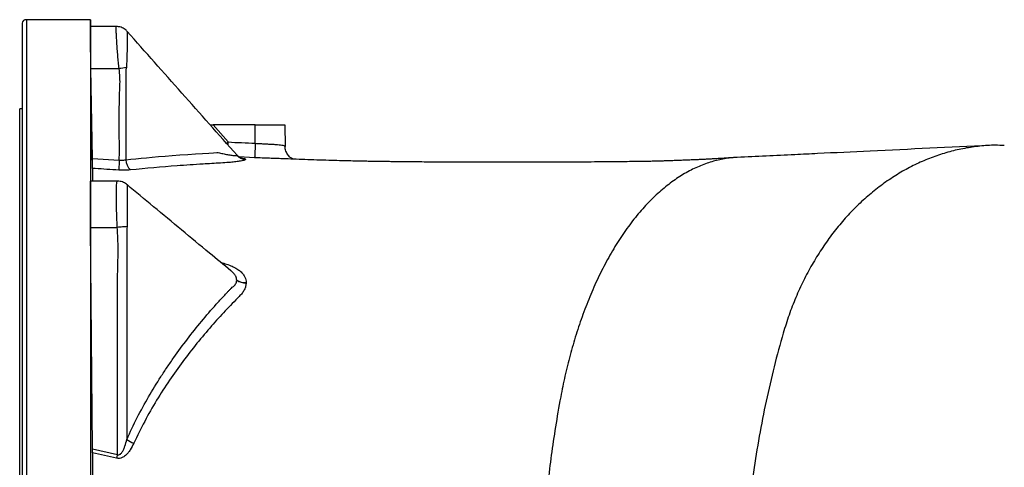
# Model space of a CAD drawing. Header units: millimetres. Extents: x 5407 to 15347, y 2145 to 17923.
# Tile 2 of 7: x 5407 to 8751, y 5127 to 6648. Entities that reach past the tile are written whole.
import ezdxf

# ---------------------------------------------------------------- set-up
doc = ezdxf.new("R2010")
doc.units = ezdxf.units.MM
doc.header["$LTSCALE"] = 5

msp = doc.modelspace()

# ---------------------------------------------------------------- linework, layer by layer
at = {"color": 7, "linetype": 'Continuous', "lineweight": 25}
for p, q in [((5414.9, 6636), (5414.9, 2594.2)), ((5646.9, 6647.6), (5429.5, 6647.6)), ((5647.3, 6624.6), (5646.9, 6647.6)), ((5646.9, 6647.6), (5646.9, 6622.6)), ((5734.4, 6624.6), (5646.9, 6624.6)), ((5646.9, 6622.6), (5646.9, 6052.3)), ((5653.8, 6176.1), (5648.8, 6481.3)), ((5648.8, 6481.3), (5744.5, 6481.3)), ((5414.9, 6345.1), (5406.9, 6345.1)), ((5406.9, 2885.1), (5406.9, 6345.1)), ((6053.7, 6290.1), (6063.6, 6290.1)), ((6063.6, 6290.1), (6114.5, 6232)), ((6206.9, 6290.1), (6063.6, 6290.1)), ((6206.9, 6227.6), (6206.9, 6290.1)), ((6206.9, 6290.1), (6306.9, 6290.1)), ((6306.9, 6290.1), (6308.1, 6216.6)), ((6144.7, 6187.2), (6144.5, 6187.3)), ((6145.5, 6186.6), (6145.5, 6186.6)), ((6145.5, 6186.5), (6145.5, 6186.6)), ((5653.8, 6176.1), (5745.2, 6170.4)), ((6174.1, 6173.2), (6174.1, 6173.1)), ((6174.1, 6173.1), (6174.1, 6173.1)), ((5738.5, 6099.2), (5646.9, 6099.2)), ((5646.9, 6052.3), (5646.9, 4933.1)), ((5654.3, 5189.7), (5647.6, 5942)), ((5647.6, 5942), (5738.4, 5942)), ((5770.8, 5934.2), (5770.8, 5221.5)), ((6124.7, 5793.9), (6124.1, 5794.4)), ((6143.8, 5762.7), (6143.8, 5762.9)), ((6143.8, 5762.6), (6143.8, 5762.7)), ((6175.9, 5754.1), (6175.9, 5753.9)), ((6175.9, 5753.9), (6175.9, 5753.7)), ((5654.3, 5189.7), (5738.7, 5169.8)), ((5654.4, 5175.9), (5654.4, 5096.1)), ((5735.9, 5157.5), (5654.4, 5175.9))]:
    msp.add_line(p, q, dxfattribs=at)
at = {"color": 8, "linetype": 'Continuous', "lineweight": 25}
for p, q in [((5429.5, 6647.6), (5429.5, 2582.6)), ((6145.5, 6186.6), (6144.7, 6187.2)), ((6204.7, 6178.6), (6152, 6181.1))]:
    msp.add_line(p, q, dxfattribs=at)
at = {"color": 7, "linetype": 'Continuous', "lineweight": 25, "flags": 128}
for points in [[(6206.9, 6227.6), (6206.5, 6218.2), (6206.1, 6209.2), (6205.7, 6200.8), (6205.4, 6193.5), (6205.1, 6187.4), (6204.9, 6182.8), (6204.7, 6179.8), (6204.7, 6178.6)], [(5745.2, 6170.4), (5744.9, 6164.7), (5744.6, 6159.3), (5744.2, 6154.1), (5743.9, 6149.4), (5743.6, 6145.2), (5743.4, 6141.6), (5743.2, 6138.7), (5743, 6136.6)], [(5771.3, 5944.3), (5767.8, 5944.1), (5764, 5943.8), (5760.1, 5943.6), (5756, 5943.3), (5751.7, 5943), (5747.3, 5942.7), (5742.9, 5942.3), (5738.4, 5942)], [(5738.7, 5169.8), (5738.3, 5168.3), (5738, 5166.7), (5737.6, 5165.1), (5737.3, 5163.6), (5736.9, 5162), (5736.6, 5160.5), (5736.3, 5159), (5735.9, 5157.5)]]:
    msp.add_lwpolyline(points, dxfattribs=at)
at = {"color": 7, "linetype": 'Continuous', "lineweight": 25}
for centre, radius, start, end in [((5429.5, 6632.6), 15, 90, 166.8817), ((5812.1, 6064.4), 422.4, 95.8343, 99.2109), ((6175.4, 6213.2), 40, 221.6128, 268.093), ((6175.4, 6213.2), 40, 221.6361, 268.1362), ((6175.5, 6213.1), 40.1, 221.5871, 268.0539), ((5816.9, 6173.3), 49.7, 182.0126, 226.6655), ((6172.3, 5803.7), 49.7, 235.088, 274.229), ((6172.4, 5803.6), 49.8, 234.9945, 274.0708), ((6172.5, 5803.5), 49.9, 234.9221, 273.9458), ((5833.2, 5305.6), 104.7, 233.3847, 248.2377)]:
    msp.add_arc(centre, radius, start, end, dxfattribs=at)
for points, knots in [([(5646.9, 6622.6), (5646.9, 6622.9), (5646.9, 6624.2), (5646.9, 6624.1), (5646.9, 6624.1)], [0, 0, 0, 0, 0.258108, 1, 1, 1, 1]), ([(5648.8, 6481.3), (5648.7, 6490.2), (5648.4, 6508), (5648, 6533.4), (5647.6, 6556.8), (5647.4, 6577.6), (5647.1, 6595.2), (5647, 6608.5), (5646.9, 6617.9), (5646.9, 6621), (5646.9, 6622.6)], [0, 0, 0, 0, 0.128869, 0.257737, 0.386609, 0.51548, 0.64434, 0.773199, 0.886599, 1, 1, 1, 1]), ([(5771.9, 6607.5), (5770.6, 6608.9), (5767.6, 6612.2), (5761.9, 6616.6), (5754.8, 6620.5), (5747, 6623.1), (5740.1, 6624.5), (5735.8, 6624.4), (5734.4, 6624.4)], [0, 0, 0, 0, 0.133141, 0.315303, 0.505285, 0.699802, 0.896817, 1, 1, 1, 1]), ([(6144.9, 6187.4), (6082.4, 6257.8), (5957.9, 6397.9), (5833.8, 6537.9), (5771.9, 6607.6)], [0, 0, 0, 0, 0.5019726, 1, 1, 1, 1]), ([(5745.2, 6170.4), (5745.3, 6194.8), (5745.4, 6258.8), (5744.5, 6332.8), (5745.9, 6392.3), (5747.4, 6422), (5747.9, 6451.8), (5745.6, 6471.5), (5744.5, 6481.3)], [0, 0, 0, 0, 0.235291, 0.61738, 0.713163, 0.809145, 0.904743, 1, 1, 1, 1]), ([(5769.2, 6484.6), (5768.2, 6480.5), (5767.3, 6476.4), (5767.3, 6472.1), (5767.3, 6472.1)], [0, 0, 0, 0, 0.9999767, 1, 1, 1, 1]), ([(5767.3, 6472.1), (5767.3, 6472.1), (5767.3, 6439), (5767.3, 6338.7), (5767.3, 6238.6), (5767.3, 6171.6)], [0, 0, 0, 0, 0.000001, 0.330884, 1, 1, 1, 1]), ([(5650.4, 6272.3), (5650.5, 6267.1), (5650.7, 6256.6), (5651.1, 6236.5), (5651.4, 6216.1), (5651.6, 6197.2), (5651.8, 6182), (5651.8, 6172.2), (5651.6, 6168.9), (5651.4, 6172.6), (5651.1, 6182.7), (5650.8, 6198.2), (5650.4, 6217.2), (5650.1, 6237.7), (5649.8, 6257.4), (5649.7, 6274), (5649.6, 6285.6), (5649.7, 6291), (5649.9, 6289.4), (5650.1, 6282.4), (5650.3, 6275.1), (5650.4, 6272.3)], [0, 0, 0, 0, 0.0537, 0.1074, 0.161101, 0.214796, 0.268483, 0.322163, 0.375839, 0.429517, 0.483203, 0.536897, 0.590596, 0.644297, 0.697993, 0.751682, 0.805364, 0.859042, 0.91272, 0.966402, 1, 1, 1, 1]), ([(6206.9, 6227.6), (6212.5, 6227.3), (6223.8, 6226.6), (6240.3, 6225.7), (6256, 6225), (6270.2, 6224.2), (6282.7, 6223.3), (6293, 6222.3), (6300.8, 6220.9), (6306.8, 6219.1), (6307.7, 6217.5), (6308.1, 6216.6)], [0, 0, 0, 0, 0.105654, 0.214372, 0.320006, 0.428696, 0.534452, 0.643269, 0.749223, 0.858243, 1, 1, 1, 1]), ([(8699.7, 6220.2), (8565, 6213.8), (8370.9, 6204.6), (8149.5, 6194.1), (8000, 6186.8), (7909.2, 6182.7), (7844.1, 6179.7)], [0, 0, 0, 0, 0.471535, 0.679249, 0.769996, 1, 1, 1, 1]), ([(8750.8, 6220.1), (8740.5, 6220.5), (8712.9, 6221.6), (8668, 6218.4), (8616.3, 6211.2), (8565.1, 6199.6), (8514.8, 6183.7), (8465.4, 6163.8), (8417.2, 6139.7), (8370.4, 6111.7), (8325.1, 6079.8), (8281.7, 6044.3), (8240.2, 6005.1), (8200.8, 5962.5), (8163.8, 5916.6), (8129.3, 5867.5), (8097.4, 5815.6), (8068.3, 5760.9), (8042.2, 5703.7), (8019, 5644.3), (8006.4, 5603.1), (8000, 5582.5)], [0, 0, 0, 0, 0.031717, 0.085323, 0.138856, 0.192335, 0.245775, 0.299196, 0.352615, 0.406049, 0.459516, 0.513032, 0.566618, 0.62029, 0.674065, 0.727965, 0.782007, 0.83621, 0.890597, 0.945187, 1, 1, 1, 1]), ([(5767.3, 6171.6), (5812.3, 6176.2), (5901.4, 6185.3), (6080.4, 6196.5), (6080.4, 6196.5), (6080.4, 6196.5)], [0, 0, 0, 0, 0.505013, 1, 1, 1, 1, 1]), ([(6080.4, 6196.5), (6080.4, 6196.5), (6086.6, 6195), (6097, 6192.3), (6113.1, 6189.1), (6125.4, 6187.1), (6134.5, 6186), (6140.5, 6185.5), (6144.6, 6185.7), (6145.2, 6186.2), (6145.5, 6186.5)], [0, 0, 0, 0, 0.000006, 0.187693, 0.368495, 0.552979, 0.666605, 0.782969, 0.890715, 1, 1, 1, 1]), ([(6159.6, 6177.3), (6159.4, 6177.3), (6159.1, 6177.4), (6157.2, 6178.1), (6154.2, 6179.5), (6150.4, 6182), (6147, 6184.7), (6145.3, 6186.9), (6144.8, 6187.6)], [0, 0, 0, 0, 0.150967, 0.33196, 0.506851, 0.697023, 0.912573, 1, 1, 1, 1]), ([(6336.2, 6173.6), (6336.1, 6173.6), (6335.2, 6174), (6332.5, 6175.3), (6328.2, 6178), (6323.3, 6181.9), (6318.4, 6187.2), (6314.1, 6193.6), (6310.8, 6201), (6308.6, 6208.7), (6308.4, 6214.1), (6308.3, 6216.7)], [0, 0, 0, 0, 0.007775, 0.10972, 0.216645, 0.333914, 0.461226, 0.594879, 0.731994, 0.870931, 1, 1, 1, 1]), ([(5654.2, 6142.1), (5654.2, 6143.9), (5654.2, 6147.5), (5654.1, 6157.8), (5653.9, 6167.9), (5653.8, 6174.2), (5653.8, 6176.1)], [0, 0, 0, 0, 0.291425, 0.582825, 0.874893, 1, 1, 1, 1]), ([(5745.2, 6170.4), (5750.4, 6170.1), (5758.2, 6169.8), (5765, 6171.1), (5767.3, 6171.6)], [0, 0, 0, 0, 0.669405, 1, 1, 1, 1]), ([(6174.1, 6173.1), (6173.8, 6172.5), (6173.3, 6171.4), (6168.7, 6169.6), (6161.9, 6168), (6151.5, 6166.1), (6136.9, 6164.1), (6115.5, 6162.1), (6089.2, 6160.3), (6059.4, 6158.7), (6009.7, 6155.9), (5917.9, 6149.5), (5835.6, 6142), (5782.8, 6137.2)], [0, 0, 0, 0, 0.034069, 0.066864, 0.099743, 0.133394, 0.181929, 0.231878, 0.299193, 0.366736, 0.434292, 0.636883, 1, 1, 1, 1]), ([(6298.7, 6175.1), (6292, 6175.4), (6278.3, 6175.9), (6255.1, 6176.6), (6230.3, 6177.5), (6213.3, 6178.2), (6204.7, 6178.6)], [0, 0, 0, 0, 0.240615, 0.494252, 0.743715, 1, 1, 1, 1]), ([(7835.5, 6179.2), (7829.9, 6178.8), (7818.1, 6178), (7800.3, 6176.8), (7783.1, 6175.7), (7768.4, 6174.9), (7756.2, 6174.2), (7746.3, 6173.7), (7736.1, 6173.1), (7724.5, 6172.6), (7710.4, 6171.9), (7695.3, 6171.2), (7678.2, 6170.4), (7659.5, 6169.7), (7640.1, 6169), (7621.4, 6168.3), (7604.3, 6167.8), (7586.8, 6167.2), (7568.9, 6166.7), (7548.2, 6166.2), (7524.9, 6165.9), (7498.4, 6165.5), (7470.2, 6165.1), (7441.1, 6164.8), (7407.6, 6164.5), (7368.8, 6164.1), (7323.6, 6163.8), (7275, 6163.6), (7224.3, 6163.4), (7172.7, 6163.2), (7121, 6163.1), (7062.6, 6163.1), (6997.3, 6163.1), (6924.9, 6163.2), (6852.6, 6163.5), (6793.7, 6163.9), (6749.2, 6164.2), (6719.5, 6164.5), (6692.5, 6164.8), (6669.1, 6165.1), (6649.6, 6165.3), (6633.8, 6165.6), (6621, 6165.8), (6608.5, 6166), (6593.8, 6166.2), (6574.7, 6166.6), (6551.1, 6167.1), (6523.3, 6167.7), (6491.3, 6168.5), (6455.2, 6169.5), (6415.9, 6170.7), (6375.8, 6172.1), (6337.2, 6173.5), (6311.1, 6174.6), (6297.7, 6175.2), (6296.3, 6175.2)], [0, 0, 0, 0, 0.016559, 0.034721, 0.05034, 0.063436, 0.074016, 0.082079, 0.088803, 0.100202, 0.111058, 0.123857, 0.137165, 0.152313, 0.167658, 0.181623, 0.194202, 0.205414, 0.21988, 0.233504, 0.250666, 0.269952, 0.289558, 0.309536, 0.329956, 0.357581, 0.387661, 0.419877, 0.452978, 0.485844, 0.518385, 0.550594, 0.594564, 0.63836, 0.681957, 0.724217, 0.742597, 0.7603, 0.776212, 0.789668, 0.800861, 0.809951, 0.81707, 0.822985, 0.831419, 0.842435, 0.855899, 0.871726, 0.889889, 0.910323, 0.932914, 0.956127, 0.977662, 0.99759, 1, 1, 1, 1]), ([(7844.1, 6179.1), (7834.9, 6178.7), (7811.3, 6177.6), (7773.3, 6170), (7730, 6156.7), (7686.4, 6137.2), (7643, 6111.9), (7600.1, 6080.6), (7558.1, 6043.3), (7517.4, 6000.3), (7478.4, 5951.9), (7441.5, 5898.5), (7406.9, 5840.7), (7375, 5779.1), (7345.8, 5714.5), (7319.6, 5647.3), (7296.3, 5578.4), (7276, 5508.3), (7258.4, 5437.7), (7248.9, 5389.7), (7244.2, 5366.1)], [0, 0, 0, 0, 0.035119, 0.089577, 0.14522, 0.201951, 0.259613, 0.318029, 0.377001, 0.436302, 0.495695, 0.554942, 0.613807, 0.672072, 0.729537, 0.786034, 0.841424, 0.895596, 0.948472, 1, 1, 1, 1]), ([(5654.2, 6142.1), (5654.2, 6138.8), (5654.2, 6127.7), (5654.2, 6113.7), (5654.2, 6101.6), (5654.2, 6099.2)], [0, 0, 0, 0, 0.258343, 0.8535, 1, 1, 1, 1]), ([(5743, 6136.6), (5716.4, 6138.2), (5686.8, 6140), (5657.2, 6141.9), (5654.2, 6142.1)], [0, 0, 0, 0, 0.898995, 1, 1, 1, 1]), ([(5782.8, 6137.2), (5778.7, 6136.8), (5770.5, 6136.2), (5757, 6135.9), (5747.7, 6136.3), (5743, 6136.6)], [0, 0, 0, 0, 0.326084, 0.658478, 1, 1, 1, 1]), ([(5646.9, 6052.3), (5646.9, 6056.7), (5646.9, 6065.6), (5646.9, 6077.9), (5647.1, 6088.9), (5647.3, 6096.3), (5647.5, 6099.6), (5647.6, 6098.9), (5647.6, 6098.8)], [0, 0, 0, 0, 0.154289, 0.3109, 0.522547, 0.740331, 0.95199, 1, 1, 1, 1]), ([(5771.2, 6087.1), (5770.7, 6087.6), (5768.4, 6089.7), (5763.3, 6092.9), (5756, 6096.4), (5747.9, 6098.4), (5742, 6099.4), (5738.8, 6099.1), (5738.5, 6099.1)], [0, 0, 0, 0, 0.055702, 0.278018, 0.506469, 0.738195, 0.972593, 1, 1, 1, 1]), ([(6124.2, 5794.5), (6099.9, 5814.6), (6043.7, 5860.9), (5956.3, 5933.5), (5862.9, 6011.1), (5801.4, 6062.2), (5771.3, 6087.2)], [0, 0, 0, 0, 0.204109, 0.471459, 0.740731, 1, 1, 1, 1]), ([(5647.6, 5942), (5647.5, 5950.8), (5647.3, 5968.8), (5647.1, 5994.8), (5646.9, 6019.4), (5646.9, 6038.5), (5646.9, 6048.7), (5646.9, 6052.3)], [0, 0, 0, 0, 0.216479, 0.439236, 0.655719, 0.878481, 1, 1, 1, 1]), ([(5738.7, 5169.8), (5738.7, 5200.9), (5738.6, 5365.4), (5739.1, 5549.3), (5738.5, 5720.5), (5739.3, 5776.7), (5740.8, 5831.8), (5741.4, 5887), (5739.4, 5923.7), (5738.4, 5942)], [0, 0, 0, 0, 0.120843, 0.638749, 0.714517, 0.78591, 0.85734, 0.928701, 1, 1, 1, 1]), ([(5771.3, 5944.3), (5771, 5940.9), (5770.8, 5937.6), (5770.8, 5934.2), (5770.8, 5934.2)], [0, 0, 0, 0, 0.999971, 1, 1, 1, 1]), ([(6175.9, 5753.7), (6175.6, 5749.6), (6174.9, 5741.6), (6170.1, 5729.5), (6162.5, 5718), (6140.4, 5694.6), (6104.5, 5658.7), (6056.8, 5605.4), (6008.7, 5548.3), (5960.8, 5486.7), (5914.6, 5422.4), (5871.1, 5354.7), (5830.6, 5283.4), (5806.5, 5233.4), (5794.4, 5208.3)], [0, 0, 0, 0, 0.022533, 0.045078, 0.067658, 0.090293, 0.19476, 0.299227, 0.415073, 0.53096, 0.646793, 0.764501, 0.882309, 1, 1, 1, 1]), ([(6125.7, 5735.8), (6125.7, 5735.8), (6125.7, 5738.4), (6134.2, 5740.4), (6139.3, 5748.5), (6143.5, 5755.8), (6143.7, 5761.3), (6143.8, 5762.6)], [0, 0, 0, 0, 0.000005, 0.243772, 0.487197, 0.878183, 1, 1, 1, 1]), ([(5770.8, 5221.5), (5793.2, 5271.8), (5817.9, 5319.9), (5858, 5389.3), (5871.8, 5411.9), (5893.4, 5445.1), (5900.7, 5456.1), (5915.4, 5477.9), (5922.8, 5488.6), (5960.4, 5542), (5991.8, 5583), (6040.8, 5642.2), (6057.4, 5661.5), (6082.7, 5689.8), (6091.2, 5699.2), (6104.1, 5713), (6110.5, 5719.9), (6118.1, 5727.9), (6121.4, 5731.3), (6123.5, 5733.5), (6124.6, 5734.7), (6125.7, 5735.8)], [0, 0, 0, 0, 0.25, 0.25, 0.375, 0.375, 0.4375, 0.4375, 0.5, 0.5, 0.75, 0.75, 0.875, 0.875, 0.9375, 0.9375, 0.96875, 0.984375, 0.992188, 0.992188, 1, 1, 1, 1]), ([(8000, 5582.5), (7978.3, 5507.6), (7939.4, 5353.1), (7896.3, 5111.2), (7870.1, 4863.3), (7864.3, 4697.4), (7864.3, 4534.5), (7869.8, 4371.9), (7895, 4128.7), (7936.5, 3891.2), (7974, 3739.6), (7994.8, 3666)], [0.3435188, 0.3435188, 0.3435188, 0.3435188, 0.3658241, 0.3881294, 0.4104346, 0.4327399, 0.4327399, 0.454593, 0.4764462, 0.4982993, 0.5201525, 0.5201525, 0.5201525, 0.5201525]), ([(5651, 5480.4), (5651.1, 5475.2), (5651.3, 5464.7), (5651.6, 5444.7), (5651.7, 5424.2), (5651.8, 5405.3), (5651.7, 5390), (5651.5, 5380.2), (5651.2, 5376.8), (5650.8, 5380.4), (5650.5, 5390.5), (5650.1, 5405.9), (5649.9, 5424.9), (5649.7, 5445.4), (5649.6, 5465.1), (5649.7, 5481.7), (5649.9, 5493.4), (5650.1, 5498.8), (5650.4, 5497.4), (5650.8, 5490.4), (5650.9, 5483.2), (5651, 5480.4)], [0, 0, 0, 0, 0.053694, 0.107388, 0.161077, 0.214758, 0.268434, 0.322112, 0.375796, 0.429488, 0.483187, 0.536888, 0.590585, 0.644275, 0.697958, 0.751636, 0.805314, 0.858996, 0.912685, 0.966381, 1, 1, 1, 1]), ([(7244.2, 5366.1), (7237.6, 5330.9), (7225.9, 5263.3), (7211.9, 5167.2), (7200.5, 5074.3), (7191.5, 4983.2), (7184.5, 4892.7), (7179.5, 4802), (7176.5, 4710.1), (7175.7, 4647.2), (7175.7, 4615.1), (7175.7, 4583.4), (7176.4, 4521), (7179.5, 4429.2), (7184.5, 4338.3), (7191.4, 4247.5), (7200.5, 4155.9), (7211.9, 4062.7), (7226, 3966.4), (7237.6, 3899.1), (7244.2, 3864.2)], [0.9114226, 0.9114226, 0.9114226, 0.9114226, 0.9224948, 0.933567, 0.9446391, 0.9557113, 0.9667835, 0.9778557, 0.9889278, 1, 1, 1, 1.0109535, 1.021907, 1.0328605, 1.043814, 1.0547676, 1.0657211, 1.0766746, 1.0876281, 1.0876281, 1.0876281, 1.0876281]), ([(5738.7, 5169.8), (5739.8, 5169.5), (5741.5, 5169), (5744.6, 5169.3), (5746.9, 5170.3), (5751.1, 5173.2), (5755.7, 5179.3), (5760.4, 5188.6), (5765.8, 5202.7), (5768.8, 5213.9), (5770.8, 5221.5)], [0, 0, 0, 0, 0.0501363, 0.0785421, 0.1371556, 0.1617793, 0.3104274, 0.4742963, 0.638598, 1, 1, 1, 1]), ([(5794.4, 5208.3), (5790.7, 5200.7), (5785.1, 5189.4), (5775.1, 5175.6), (5766.1, 5166.2), (5756.1, 5159.5), (5745.4, 5156.4), (5739.1, 5157.1), (5735.9, 5157.5)], [0, 0, 0, 0, 0.310879, 0.464548, 0.617789, 0.781524, 0.89077, 1, 1, 1, 1])]:
    msp.add_open_spline(points, degree=3, knots=knots, dxfattribs=at)
at = {"color": 8, "linetype": 'Continuous', "lineweight": 25}
for points, knots in [([(5744.5, 6481.3), (5743.7, 6488.5), (5742.1, 6503.1), (5740.1, 6525.6), (5738.3, 6548.3), (5736.8, 6569.9), (5735.7, 6588.8), (5734.9, 6604), (5734.4, 6615.6), (5734.2, 6622.3), (5734.2, 6625.2), (5734.4, 6624.4), (5734.4, 6624.4)], [0, 0, 0, 0, 0.0937212, 0.1892615, 0.3019322, 0.4178359, 0.5305366, 0.6464821, 0.7592804, 0.8753358, 0.9881979, 1, 1, 1, 1]), ([(5771.8, 6607.5), (5771.8, 6607.6), (5771.8, 6608.1), (5771.8, 6605.7), (5771.8, 6600), (5771.8, 6590.6), (5771.8, 6578.1), (5771.7, 6562.6), (5771.5, 6544.3), (5771.1, 6524.8), (5770.4, 6504.7), (5769.6, 6491.3), (5769.2, 6484.6)], [0, 0, 0, 0, 0.020813, 0.132497, 0.241592, 0.353205, 0.463381, 0.57607, 0.68867, 0.80384, 0.901094, 1, 1, 1, 1]), ([(6114.5, 6232), (6114.4, 6231.9), (6112.8, 6230.3), (6111.3, 6228.7), (6109.7, 6227.1)], [0, 0, 0, 0, 0.0155058, 1, 1, 1, 1]), ([(6114.5, 6232), (6114.5, 6231.9), (6114, 6228.9), (6113.6, 6226), (6113.2, 6223.1)], [0, 0, 0, 0, 0.0118034, 1, 1, 1, 1]), ([(6157.4, 6178.1), (6158.3, 6178), (6162.5, 6177.4), (6167.8, 6176.3), (6172.9, 6174.8), (6173.7, 6173.7), (6174.1, 6173.2)], [0, 0, 0, 0, 0.089735, 0.396423, 0.693173, 1, 1, 1, 1]), ([(5738.4, 5942), (5738.1, 5948.1), (5737.4, 5960.3), (5736.6, 5981), (5735.9, 6003.9), (5735.5, 6027.5), (5735.3, 6048.8), (5735.4, 6066.8), (5735.7, 6081.5), (5736.4, 6091.9), (5737.3, 6098.2), (5738.1, 6098.7), (5738.5, 6098.9)], [0, 0, 0, 0, 0.073476, 0.147932, 0.254468, 0.364078, 0.470688, 0.580378, 0.687154, 0.797025, 0.903776, 1, 1, 1, 1]), ([(5771.1, 6087), (5771.1, 6087.1), (5771.3, 6087.4), (5771.5, 6084.3), (5771.6, 6077.8), (5771.6, 6067.5), (5771.7, 6054.4), (5771.7, 6038.2), (5771.7, 6019.7), (5771.6, 5999), (5771.6, 5974), (5771.4, 5955.2), (5771.3, 5944.3)], [0, 0, 0, 0, 0.033657, 0.136707, 0.242151, 0.343798, 0.447812, 0.548929, 0.652402, 0.753966, 0.85788, 1, 1, 1, 1]), ([(6089.4, 5823.2), (6089.6, 5823.2), (6096.4, 5821.2), (6109.6, 5817.1), (6128.2, 5810.1), (6144, 5802), (6156.4, 5792.8), (6165.8, 5783.2), (6171.9, 5773.2), (6175.3, 5763.4), (6175.7, 5757.2), (6175.9, 5754.1)], [0, 0, 0, 0, 0.004212, 0.155772, 0.306098, 0.455385, 0.576731, 0.697953, 0.816905, 0.908458, 1, 1, 1, 1]), ([(6143.8, 5762.9), (6143.2, 5767.2), (6142.1, 5774.4), (6135.3, 5784), (6129.7, 5790), (6125.6, 5793.1), (6124.7, 5793.9)], [0, 0, 0, 0, 0.386404, 0.643566, 0.916513, 1, 1, 1, 1])]:
    msp.add_open_spline(points, degree=3, knots=knots, dxfattribs=at)
at = {"color": 7, "linetype": 'Continuous', "lineweight": 25}
for points in [[(6114.5, 6232), (6145.3, 6230.4), (6176.1, 6229), (6206.9, 6227.6)], [(5654.4, 5175.9), (5654.4, 5180.3), (5654.4, 5184.9), (5654.3, 5189.7)]]:
    msp.add_open_spline(points, degree=3, dxfattribs=at)

doc.saveas('drawing.dxf')
